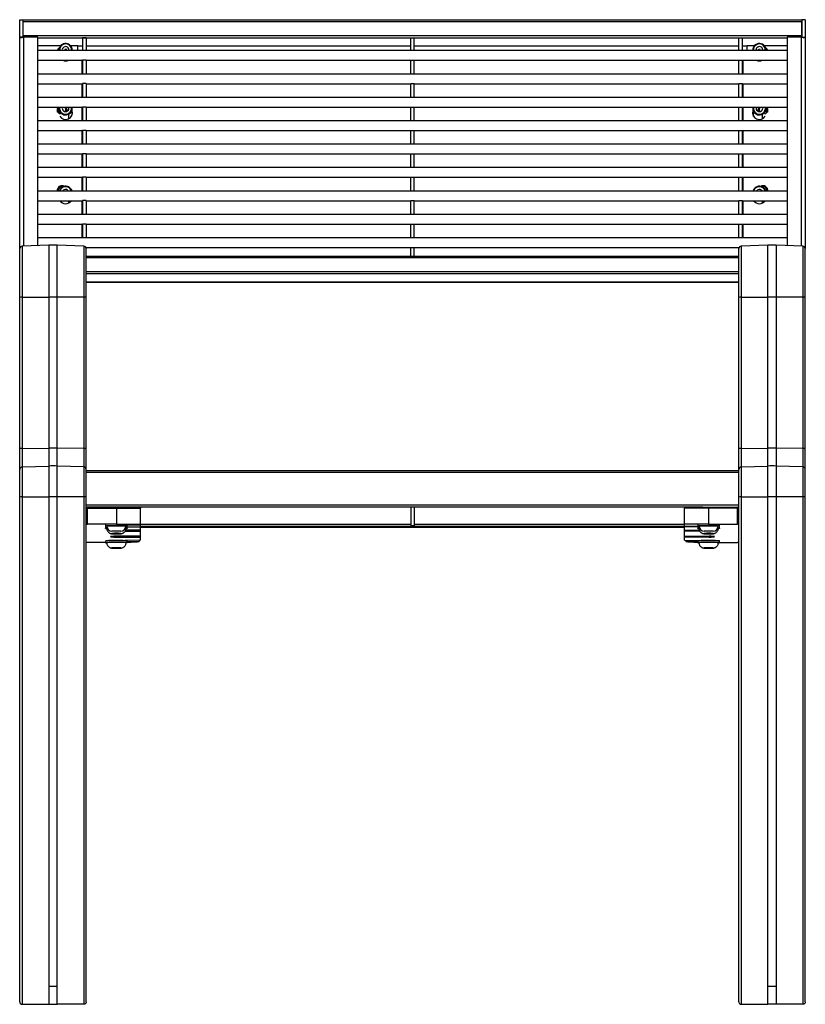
# Model space of a CAD drawing. Header units: millimetres. Extents: x 47 to 246, y 12 to 181.
# Tile 3 of 3: x 181 to 246, y 100 to 181. Entities that reach past the tile are written whole.
import ezdxf

# ---------------------------------------------------------------- set-up
doc = ezdxf.new("R2010")
doc.units = ezdxf.units.MM

msp = doc.modelspace()

# ---------------------------------------------------------------- linework, layer by layer
at = {"color": 7, "linetype": 'Continuous', "lineweight": 25}
for p, q in [((181.415, 181.217), (181.715, 181.217)), ((181.415, 179.765), (181.415, 181.217)), ((181.715, 179.765), (181.715, 181.217)), ((246.115, 181.184), (181.715, 181.184)), ((181.715, 181.072), (246.115, 181.072)), ((181.715, 179.91), (181.715, 181.072)), ((246.415, 181.217), (246.115, 181.217)), ((246.115, 181.217), (246.115, 179.765)), ((246.115, 179.91), (246.115, 181.072)), ((246.415, 181.217), (246.415, 179.765)), ((181.715, 179.765), (181.415, 179.765)), ((181.415, 179.677), (181.415, 179.765)), ((181.415, 162.277), (181.415, 179.677)), ((181.715, 179.91), (246.115, 179.91)), ((181.715, 179.764), (181.715, 179.765)), ((182.915, 179.765), (181.765, 179.765)), ((182.915, 162.523), (182.915, 179.765)), ((186.915, 179.715), (186.615, 179.715)), ((186.615, 179.715), (186.615, 178.657)), ((186.915, 179.715), (186.915, 178.657)), ((213.765, 179.715), (214.065, 179.715)), ((213.765, 178.657), (213.765, 179.715)), ((214.065, 178.657), (214.065, 179.715)), ((240.915, 179.715), (241.215, 179.715)), ((240.915, 178.657), (240.915, 179.715)), ((241.215, 178.657), (241.215, 179.715)), ((244.915, 179.765), (244.915, 162.523)), ((246.065, 179.765), (244.915, 179.765)), ((246.115, 179.765), (246.415, 179.765)), ((246.115, 179.765), (246.115, 179.764)), ((246.415, 179.765), (246.415, 179.677)), ((246.415, 179.677), (246.415, 162.277)), ((182.915, 179.085), (184.826, 179.085)), ((244.915, 178.657), (182.915, 178.657)), ((184.665, 178.71), (184.665, 178.657)), ((185.605, 179.085), (186.215, 179.085)), ((185.765, 178.657), (185.765, 178.71)), ((186.215, 178.657), (186.215, 179.085)), ((186.215, 179.043), (186.615, 179.043)), ((186.915, 179.043), (213.765, 179.043)), ((214.065, 179.043), (240.915, 179.043)), ((241.215, 179.043), (241.615, 179.043)), ((241.615, 178.657), (241.615, 179.085)), ((241.615, 179.085), (242.226, 179.085)), ((242.065, 178.71), (242.065, 178.657)), ((243.005, 179.085), (244.915, 179.085)), ((243.165, 178.657), (243.165, 178.71)), ((182.915, 177.857), (186.615, 177.857)), ((186.915, 177.861), (186.615, 177.861)), ((186.615, 177.861), (186.615, 176.722)), ((186.915, 177.861), (186.915, 176.722)), ((186.915, 177.857), (213.765, 177.857)), ((213.765, 177.861), (214.065, 177.861)), ((213.765, 176.722), (213.765, 177.861)), ((214.065, 176.722), (214.065, 177.861)), ((214.065, 177.857), (240.915, 177.857)), ((240.915, 177.861), (241.215, 177.861)), ((240.915, 176.722), (240.915, 177.861)), ((241.215, 176.722), (241.215, 177.861)), ((241.215, 177.857), (244.915, 177.857)), ((244.915, 176.722), (182.915, 176.722)), ((182.915, 175.922), (186.615, 175.922)), ((186.915, 175.925), (186.615, 175.925)), ((186.615, 175.925), (186.615, 174.786)), ((186.915, 175.925), (186.915, 174.786)), ((186.915, 175.922), (213.765, 175.922)), ((213.765, 175.925), (214.065, 175.925)), ((213.765, 174.786), (213.765, 175.925)), ((214.065, 174.786), (214.065, 175.925)), ((214.065, 175.922), (240.915, 175.922)), ((240.915, 175.925), (241.215, 175.925)), ((240.915, 174.786), (240.915, 175.925)), ((241.215, 174.786), (241.215, 175.925)), ((241.215, 175.922), (244.915, 175.922)), ((244.915, 174.786), (182.915, 174.786)), ((182.915, 173.986), (186.615, 173.986)), ((184.515, 173.779), (184.515, 173.569)), ((184.665, 173.871), (184.665, 173.744)), ((185.315, 173.635), (185.315, 173.779)), ((185.765, 173.455), (185.765, 173.871)), ((186.915, 173.989), (186.615, 173.989)), ((186.615, 173.989), (186.615, 172.851)), ((186.915, 173.989), (186.915, 172.851)), ((186.915, 173.986), (213.765, 173.986)), ((213.765, 173.989), (214.065, 173.989)), ((213.765, 172.851), (213.765, 173.989)), ((214.065, 172.851), (214.065, 173.989)), ((214.065, 173.986), (240.915, 173.986)), ((240.915, 173.989), (241.215, 173.989)), ((240.915, 172.851), (240.915, 173.989)), ((241.215, 172.851), (241.215, 173.989)), ((241.215, 173.986), (244.915, 173.986)), ((242.065, 173.871), (242.065, 173.455)), ((242.515, 173.779), (242.515, 173.635)), ((243.165, 173.744), (243.165, 173.871)), ((243.315, 173.569), (243.315, 173.779)), ((244.915, 172.851), (182.915, 172.851)), ((182.915, 172.051), (186.615, 172.051)), ((186.915, 172.054), (186.615, 172.054)), ((186.615, 172.054), (186.615, 170.915)), ((186.915, 172.054), (186.915, 170.915)), ((186.915, 172.051), (213.765, 172.051)), ((213.765, 172.054), (214.065, 172.054)), ((213.765, 170.915), (213.765, 172.054)), ((214.065, 170.915), (214.065, 172.054)), ((214.065, 172.051), (240.915, 172.051)), ((240.915, 172.054), (241.215, 172.054)), ((240.915, 170.915), (240.915, 172.054)), ((241.215, 170.915), (241.215, 172.054)), ((241.215, 172.051), (244.915, 172.051)), ((244.915, 170.915), (182.915, 170.915)), ((182.915, 170.115), (186.615, 170.115)), ((186.915, 170.118), (186.615, 170.118)), ((186.615, 170.118), (186.615, 168.98)), ((186.915, 170.118), (186.915, 168.98)), ((186.915, 170.115), (213.765, 170.115)), ((213.765, 170.118), (214.065, 170.118)), ((213.765, 168.98), (213.765, 170.118)), ((214.065, 168.98), (214.065, 170.118)), ((214.065, 170.115), (240.915, 170.115)), ((240.915, 170.118), (241.215, 170.118)), ((240.915, 168.98), (240.915, 170.118)), ((241.215, 168.98), (241.215, 170.118)), ((241.215, 170.115), (244.915, 170.115)), ((244.915, 168.98), (182.915, 168.98)), ((182.915, 168.18), (186.615, 168.18)), ((186.915, 168.183), (186.615, 168.183)), ((186.615, 168.183), (186.615, 167.044)), ((186.915, 168.183), (186.915, 167.044)), ((186.915, 168.18), (213.765, 168.18)), ((213.765, 168.183), (214.065, 168.183)), ((213.765, 167.044), (213.765, 168.183)), ((214.065, 167.044), (214.065, 168.183)), ((214.065, 168.18), (240.915, 168.18)), ((240.915, 168.183), (241.215, 168.183)), ((240.915, 167.044), (240.915, 168.183)), ((241.215, 167.044), (241.215, 168.183)), ((241.215, 168.18), (244.915, 168.18)), ((244.915, 167.044), (182.915, 167.044)), ((184.515, 167.087), (184.515, 167.044)), ((243.315, 167.044), (243.315, 167.087)), ((182.915, 166.244), (186.615, 166.244)), ((186.915, 166.247), (186.615, 166.247)), ((186.615, 166.247), (186.615, 165.109)), ((186.915, 166.247), (186.915, 165.109)), ((186.915, 166.244), (213.765, 166.244)), ((213.765, 166.247), (214.065, 166.247)), ((213.765, 165.109), (213.765, 166.247)), ((214.065, 165.109), (214.065, 166.247)), ((214.065, 166.244), (240.915, 166.244)), ((240.915, 166.247), (241.215, 166.247)), ((240.915, 165.109), (240.915, 166.247)), ((241.215, 165.109), (241.215, 166.247)), ((241.215, 166.244), (244.915, 166.244)), ((244.915, 165.109), (182.915, 165.109)), ((182.915, 164.309), (186.615, 164.309)), ((186.915, 164.312), (186.615, 164.312)), ((186.615, 164.312), (186.615, 163.173)), ((186.915, 164.312), (186.915, 163.173)), ((186.915, 164.309), (213.765, 164.309)), ((213.765, 164.312), (214.065, 164.312)), ((213.765, 163.173), (213.765, 164.312)), ((214.065, 163.173), (214.065, 164.312)), ((214.065, 164.309), (240.915, 164.309)), ((240.915, 164.312), (241.215, 164.312)), ((240.915, 163.173), (240.915, 164.312)), ((241.215, 163.173), (241.215, 164.312)), ((241.215, 164.309), (244.915, 164.309)), ((244.915, 163.173), (182.915, 163.173)), ((181.415, 158.237), (181.415, 162.277)), ((183.816, 162.554), (181.608, 162.477)), ((186.722, 162.477), (184.514, 162.554)), ((186.915, 162.376), (186.889, 162.376)), ((186.915, 162.376), (186.915, 162.277)), ((186.915, 162.373), (213.765, 162.373)), ((186.915, 158.237), (186.915, 162.277)), ((213.765, 162.376), (214.065, 162.376)), ((213.765, 161.635), (213.765, 162.376)), ((214.065, 161.635), (214.065, 162.376)), ((214.065, 162.373), (240.915, 162.373)), ((240.915, 162.277), (240.915, 162.376)), ((240.915, 162.376), (240.942, 162.376)), ((240.915, 158.237), (240.915, 162.277)), ((243.316, 162.554), (241.108, 162.477)), ((246.222, 162.477), (244.014, 162.554)), ((246.415, 158.237), (246.415, 162.277)), ((240.915, 161.635), (186.915, 161.635)), ((186.915, 159.494), (240.915, 159.494)), ((181.415, 145.738), (181.415, 158.237)), ((181.608, 158.253), (183.816, 158.26)), ((181.608, 158.253), (181.608, 145.754)), ((183.816, 158.26), (183.816, 145.76)), ((184.514, 145.76), (184.514, 158.26)), ((186.722, 158.253), (184.514, 158.26)), ((186.722, 158.253), (186.722, 145.754)), ((186.915, 145.738), (186.915, 158.237)), ((240.915, 145.738), (240.915, 158.237)), ((241.108, 158.253), (243.316, 158.26)), ((241.108, 158.253), (241.108, 145.754)), ((243.316, 145.76), (243.316, 158.26)), ((244.014, 158.26), (244.014, 145.76)), ((246.222, 158.253), (244.014, 158.26)), ((246.222, 158.253), (246.222, 145.754)), ((246.415, 145.738), (246.415, 158.237)), ((181.415, 144.017), (181.415, 145.738)), ((181.608, 145.754), (183.816, 145.76)), ((186.722, 145.754), (184.514, 145.76)), ((186.915, 144.017), (186.915, 145.738)), ((240.915, 144.017), (240.915, 145.738)), ((241.108, 145.754), (243.316, 145.76)), ((246.222, 145.754), (244.014, 145.76)), ((246.415, 144.017), (246.415, 145.738)), ((181.608, 144.217), (183.816, 144.294)), ((181.608, 144.217), (181.608, 141.74)), ((184.165, 144.306), (183.816, 144.294)), ((183.816, 144.294), (183.816, 141.751)), ((184.514, 144.294), (184.165, 144.306)), ((184.165, 144.3), (184.165, 144.306)), ((184.514, 141.751), (184.514, 144.294)), ((186.722, 144.217), (184.514, 144.294)), ((186.722, 144.217), (186.722, 141.74)), ((241.108, 144.217), (243.316, 144.294)), ((241.108, 144.217), (241.108, 141.74)), ((243.665, 144.306), (243.316, 144.294)), ((243.316, 141.751), (243.316, 144.294)), ((244.014, 144.294), (243.665, 144.306)), ((243.665, 144.3), (243.665, 144.306)), ((244.014, 144.294), (244.014, 141.751)), ((246.222, 144.217), (244.014, 144.294)), ((246.222, 144.217), (246.222, 141.74)), ((181.415, 141.71), (181.415, 144.017)), ((186.915, 141.71), (186.915, 144.017)), ((240.915, 143.894), (186.915, 143.894)), ((240.915, 143.744), (186.915, 143.744)), ((240.915, 141.71), (240.915, 144.017)), ((246.415, 141.71), (246.415, 144.017)), ((181.415, 142.483), (181.415, 142.483)), ((181.608, 141.74), (183.816, 141.751)), ((181.608, 141.74), (181.608, 99.761)), ((183.816, 141.751), (183.816, 101.262)), ((184.514, 101.262), (184.514, 141.751)), ((186.722, 141.74), (184.514, 141.751)), ((186.722, 141.74), (186.722, 99.761)), ((241.108, 141.74), (243.316, 141.751)), ((241.108, 141.74), (241.108, 99.761)), ((243.316, 101.262), (243.316, 141.751)), ((244.014, 141.751), (244.014, 101.262)), ((246.222, 141.74), (244.014, 141.751)), ((246.222, 141.74), (246.222, 99.761)), ((246.415, 142.483), (246.415, 142.483)), ((181.415, 99.961), (181.415, 141.71)), ((186.915, 99.961), (186.915, 141.71)), ((240.915, 141.044), (186.915, 141.044)), ((240.915, 99.961), (240.915, 141.71)), ((246.415, 99.961), (246.415, 141.71)), ((186.915, 140.794), (187.015, 140.794)), ((187.015, 140.894), (187.015, 140.794)), ((189.415, 140.894), (187.015, 140.894)), ((187.015, 139.494), (187.015, 140.794)), ((187.015, 140.794), (189.415, 140.794)), ((189.415, 140.894), (189.415, 140.794)), ((189.899, 140.894), (189.415, 140.894)), ((189.415, 140.794), (189.415, 139.494)), ((189.415, 140.794), (191.415, 140.794)), ((237.932, 140.894), (189.899, 140.894)), ((191.415, 140.894), (191.415, 140.794)), ((191.415, 139.494), (191.415, 140.794)), ((213.765, 140.894), (213.765, 139.339)), ((214.065, 140.894), (214.065, 139.339)), ((236.415, 140.894), (236.415, 140.794)), ((238.415, 140.794), (236.415, 140.794)), ((236.415, 139.494), (236.415, 140.794)), ((237.932, 140.894), (238.415, 140.894)), ((238.415, 140.894), (238.415, 140.794)), ((238.415, 140.894), (240.815, 140.894)), ((238.415, 140.794), (238.415, 139.494)), ((240.815, 140.794), (238.415, 140.794)), ((240.815, 140.894), (240.815, 140.794)), ((240.815, 139.494), (240.815, 140.794)), ((240.915, 140.794), (240.815, 140.794)), ((186.915, 139.494), (187.015, 139.494)), ((189.415, 139.494), (187.015, 139.494)), ((188.517, 139.494), (188.517, 139.344)), ((188.517, 139.344), (188.524, 139.337)), ((188.517, 139.344), (190.317, 139.344)), ((188.524, 139.337), (190.309, 139.337)), ((188.617, 139.337), (188.617, 139.336)), ((189.415, 139.494), (191.415, 139.494)), ((190.217, 139.336), (190.217, 139.337)), ((191.415, 139.335), (190.217, 139.329)), ((190.309, 139.337), (190.317, 139.344)), ((190.317, 139.344), (190.317, 139.494)), ((191.415, 139.335), (191.415, 139.494)), ((191.415, 139.244), (191.415, 139.335)), ((214.065, 139.339), (213.765, 139.339)), ((238.415, 139.494), (236.415, 139.494)), ((236.415, 139.335), (236.415, 139.494)), ((236.415, 139.335), (237.617, 139.329)), ((236.415, 139.244), (236.415, 139.335)), ((237.517, 139.494), (237.517, 139.344)), ((237.517, 139.344), (237.524, 139.337)), ((237.517, 139.344), (239.317, 139.344)), ((237.524, 139.337), (239.309, 139.337)), ((237.617, 139.337), (237.617, 139.336)), ((238.415, 139.494), (240.815, 139.494)), ((239.217, 139.336), (239.217, 139.337)), ((239.309, 139.337), (239.317, 139.344)), ((239.317, 139.344), (239.317, 139.494)), ((240.915, 139.494), (240.815, 139.494)), ((188.517, 139.29), (188.517, 139.14)), ((188.519, 139.136), (188.517, 139.14)), ((188.519, 139.136), (188.526, 139.128)), ((188.617, 139.14), (188.617, 139.132)), ((189.417, 138.904), (189.049, 138.904)), ((189.167, 138.711), (189.417, 138.721)), ((189.167, 138.691), (189.167, 138.711)), ((189.417, 138.681), (189.167, 138.691)), ((191.415, 138.496), (189.38, 138.486)), ((189.785, 138.904), (189.417, 138.904)), ((189.417, 138.721), (189.667, 138.711)), ((189.417, 138.721), (189.417, 138.681)), ((189.667, 138.691), (189.417, 138.681)), ((189.667, 138.711), (189.667, 138.691)), ((190.148, 138.901), (191.415, 138.895)), ((191.415, 138.986), (190.185, 138.979)), ((190.217, 139.132), (190.217, 139.14)), ((190.307, 139.128), (190.314, 139.136)), ((190.317, 139.14), (190.317, 139.29)), ((190.317, 139.25), (191.415, 139.244)), ((191.415, 139.244), (236.415, 139.244)), ((191.415, 138.986), (191.415, 139.244)), ((191.415, 138.895), (191.415, 138.986)), ((191.415, 138.496), (191.415, 138.895)), ((191.415, 138.405), (191.415, 138.496)), ((237.517, 139.25), (236.415, 139.244)), ((236.415, 138.986), (236.415, 139.244)), ((236.415, 138.986), (237.646, 138.979)), ((236.415, 138.895), (236.415, 138.986)), ((237.686, 138.901), (236.415, 138.895)), ((236.415, 138.496), (236.415, 138.895)), ((236.415, 138.496), (238.451, 138.486)), ((236.415, 138.405), (236.415, 138.496)), ((237.517, 139.29), (237.517, 139.14)), ((237.519, 139.136), (237.517, 139.14)), ((237.519, 139.136), (237.526, 139.128)), ((237.617, 139.14), (237.617, 139.132)), ((238.417, 138.904), (238.049, 138.904)), ((238.167, 138.711), (238.417, 138.721)), ((238.167, 138.691), (238.167, 138.711)), ((238.417, 138.681), (238.167, 138.691)), ((238.785, 138.904), (238.417, 138.904)), ((238.417, 138.721), (238.667, 138.711)), ((238.417, 138.721), (238.417, 138.681)), ((238.667, 138.691), (238.417, 138.681)), ((238.667, 138.711), (238.667, 138.691)), ((239.217, 139.132), (239.217, 139.14)), ((239.307, 139.128), (239.314, 139.136)), ((239.317, 139.14), (239.317, 139.29)), ((188.517, 137.963), (187.015, 137.963)), ((188.517, 138.101), (188.517, 137.952)), ((188.519, 137.947), (188.526, 137.94)), ((188.617, 137.952), (188.617, 137.944)), ((189.38, 138.416), (191.415, 138.405)), ((191.415, 138.147), (190.125, 138.14)), ((190.217, 137.944), (190.217, 137.952)), ((190.307, 137.94), (190.314, 137.947)), ((190.317, 137.952), (190.317, 138.101)), ((190.317, 138.062), (191.302, 138.056)), ((191.302, 138.146), (191.302, 138.056)), ((191.415, 138.147), (191.415, 138.405)), ((238.451, 138.416), (236.415, 138.405)), ((236.415, 138.147), (236.415, 138.405)), ((236.415, 138.147), (237.708, 138.14)), ((236.529, 138.146), (236.529, 138.056)), ((237.517, 138.062), (236.529, 138.056)), ((237.517, 138.101), (237.517, 137.952)), ((237.519, 137.947), (237.526, 137.94)), ((237.617, 137.952), (237.617, 137.944)), ((239.217, 137.944), (239.217, 137.952)), ((239.307, 137.94), (239.314, 137.947)), ((239.317, 137.952), (239.317, 138.101)), ((239.317, 137.963), (240.815, 137.963)), ((189.167, 137.523), (189.417, 137.533)), ((189.167, 137.503), (189.167, 137.523)), ((189.417, 137.493), (189.167, 137.503)), ((189.417, 137.533), (189.667, 137.523)), ((189.417, 137.533), (189.417, 137.493)), ((189.667, 137.503), (189.417, 137.493)), ((189.667, 137.523), (189.667, 137.503)), ((238.167, 137.523), (238.417, 137.533)), ((238.167, 137.503), (238.167, 137.523)), ((238.417, 137.493), (238.167, 137.503)), ((238.417, 137.533), (238.667, 137.523)), ((238.417, 137.533), (238.417, 137.493)), ((238.667, 137.503), (238.417, 137.493)), ((238.667, 137.523), (238.667, 137.503)), ((183.816, 101.262), (183.816, 99.761)), ((184.514, 99.761), (184.514, 101.262)), ((243.316, 99.761), (243.316, 101.262)), ((244.014, 101.262), (244.014, 99.761)), ((181.608, 99.761), (181.615, 99.761)), ((181.615, 99.761), (183.816, 99.761)), ((183.816, 99.761), (184.514, 99.761)), ((186.715, 99.761), (184.514, 99.761)), ((186.722, 99.761), (186.715, 99.761)), ((241.108, 99.761), (241.115, 99.761)), ((241.115, 99.761), (243.316, 99.761)), ((244.014, 99.761), (243.316, 99.761)), ((246.215, 99.761), (244.014, 99.761)), ((246.222, 99.761), (246.215, 99.761))]:
    msp.add_line(p, q, dxfattribs=at)
at = {"color": 8, "linetype": 'Continuous', "lineweight": 25}
for p, q in [((181.765, 162.483), (181.765, 179.765)), ((182.915, 179.727), (244.915, 179.727)), ((246.065, 179.765), (246.065, 162.483)), ((186.215, 179.048), (186.615, 179.048)), ((186.915, 179.048), (213.765, 179.048)), ((214.065, 179.048), (240.915, 179.048)), ((241.215, 179.048), (241.615, 179.048)), ((186.565, 177.857), (186.565, 176.722)), ((241.265, 176.722), (241.265, 177.857)), ((186.565, 175.922), (186.565, 174.786)), ((241.265, 174.786), (241.265, 175.922)), ((184.736, 173.476), (184.736, 173.61)), ((186.565, 173.986), (186.565, 172.851)), ((241.265, 172.851), (241.265, 173.986)), ((242.136, 173.214), (242.136, 173.61)), ((185.484, 173.029), (185.484, 173.407)), ((242.884, 173.029), (242.884, 173.407)), ((186.565, 172.051), (186.565, 170.915)), ((241.265, 170.915), (241.265, 172.051)), ((186.565, 170.115), (186.565, 168.98)), ((241.265, 168.98), (241.265, 170.115)), ((186.565, 168.18), (186.565, 167.044)), ((241.265, 167.044), (241.265, 168.18)), ((185.484, 166.061), (185.484, 166.244)), ((186.565, 166.244), (186.565, 165.109)), ((241.265, 165.109), (241.265, 166.244)), ((242.884, 166.061), (242.884, 166.244)), ((186.565, 164.309), (186.565, 163.173)), ((241.265, 163.173), (241.265, 164.309)), ((181.608, 162.477), (181.608, 158.253)), ((183.816, 162.554), (183.816, 158.26)), ((184.514, 158.26), (184.514, 162.554)), ((186.722, 162.477), (186.722, 158.253)), ((241.108, 162.477), (241.108, 158.253)), ((243.316, 158.26), (243.316, 162.554)), ((244.014, 162.554), (244.014, 158.26)), ((246.222, 162.477), (246.222, 158.253)), ((240.915, 161.523), (186.915, 161.523)), ((240.915, 160.362), (186.915, 160.362)), ((240.915, 160.179), (186.915, 160.179)), ((240.915, 159.499), (186.915, 159.499)), ((181.608, 145.754), (181.608, 144.217)), ((183.816, 145.76), (183.816, 144.294)), ((184.514, 144.294), (184.514, 145.76)), ((186.722, 145.754), (186.722, 144.217)), ((241.108, 145.754), (241.108, 144.217)), ((243.316, 144.294), (243.316, 145.76)), ((244.014, 145.76), (244.014, 144.294)), ((246.222, 145.754), (246.222, 144.217)), ((189.417, 139.336), (188.617, 139.336)), ((190.217, 139.336), (189.417, 139.336)), ((191.415, 139.488), (213.765, 139.488)), ((191.415, 139.328), (236.415, 139.328)), ((214.065, 139.488), (236.415, 139.488)), ((238.417, 139.336), (237.617, 139.336)), ((239.217, 139.336), (238.417, 139.336)), ((189.38, 138.416), (189.38, 138.486)), ((191.415, 139.244), (236.415, 139.244)), ((238.451, 138.416), (238.451, 138.486))]:
    msp.add_line(p, q, dxfattribs=at)
at = {"color": 7, "linetype": 'Continuous', "lineweight": 25, "flags": 128}
for points in [[(181.415, 179.677), (181.421, 179.693), (181.437, 179.708), (181.464, 179.722), (181.501, 179.735), (181.546, 179.746), (181.597, 179.754), (181.655, 179.761), (181.715, 179.764)], [(246.115, 179.764), (246.176, 179.761), (246.233, 179.754), (246.285, 179.746), (246.33, 179.735), (246.366, 179.722), (246.393, 179.708), (246.41, 179.693), (246.415, 179.677)], [(184.598, 178.657), (184.631, 178.748), (184.675, 178.807)], [(185.247, 178.8), (185.298, 178.698), (185.308, 178.657)], [(242.523, 178.661), (242.555, 178.753), (242.583, 178.8)], [(242.598, 178.657), (242.631, 178.748), (242.677, 178.809)], [(185.315, 173.787), (185.37, 173.76), (185.425, 173.711)], [(242.405, 173.711), (242.481, 173.772), (242.515, 173.787)], [(184.975, 167.044), (185.003, 167.085), (185.081, 167.147)], [(185.695, 167.163), (185.738, 167.068), (185.746, 167.044)], [(242.375, 167.044), (242.403, 167.085), (242.481, 167.147)], [(243.095, 167.163), (243.138, 167.068), (243.146, 167.044)], [(188.655, 139.157), (188.632, 139.151), (188.617, 139.14)], [(189.735, 138.688), (189.777, 138.696), (189.783, 138.704), (189.753, 138.712), (189.69, 138.718), (189.601, 138.724), (189.493, 138.726), (189.378, 138.727), (189.267, 138.725), (189.17, 138.72), (189.098, 138.714), (189.057, 138.707), (189.051, 138.699), (189.08, 138.691), (189.143, 138.684), (189.233, 138.679), (189.34, 138.676), (189.455, 138.676), (189.566, 138.678), (189.663, 138.682), (189.735, 138.688)], [(190.217, 139.14), (190.21, 139.147), (190.178, 139.157)], [(190.181, 139.165), (190.197, 139.163), (190.268, 139.151), (190.305, 139.139), (190.305, 139.126), (190.268, 139.114), (190.217, 139.105)], [(190.185, 139.173), (190.204, 139.171), (190.275, 139.159), (190.312, 139.147), (190.314, 139.136)], [(237.655, 139.157), (237.632, 139.151), (237.617, 139.14)], [(238.735, 138.688), (238.777, 138.696), (238.783, 138.704), (238.753, 138.712), (238.69, 138.718), (238.601, 138.724), (238.493, 138.726), (238.378, 138.727), (238.267, 138.725), (238.17, 138.72), (238.098, 138.714), (238.057, 138.707), (238.051, 138.699), (238.08, 138.691), (238.143, 138.684), (238.233, 138.679), (238.34, 138.676), (238.455, 138.676), (238.566, 138.678), (238.663, 138.682), (238.735, 138.688)], [(239.217, 139.14), (239.21, 139.147), (239.178, 139.157)], [(239.181, 139.165), (239.197, 139.163), (239.268, 139.151), (239.305, 139.139), (239.305, 139.126), (239.268, 139.114), (239.217, 139.105)], [(239.185, 139.173), (239.204, 139.171), (239.275, 139.159), (239.312, 139.147), (239.314, 139.136)], [(188.517, 138.101), (188.535, 138.114), (188.59, 138.126), (188.678, 138.137), (188.797, 138.147), (188.941, 138.155), (189.104, 138.16), (189.28, 138.163), (189.462, 138.164), (189.642, 138.162), (189.813, 138.158), (189.968, 138.151), (190.1, 138.142), (190.204, 138.132), (190.275, 138.12), (190.312, 138.108), (190.317, 138.101)], [(188.519, 137.947), (188.517, 137.952), (188.535, 137.964), (188.59, 137.976), (188.678, 137.988), (188.797, 137.997), (188.941, 138.005), (189.104, 138.011), (189.28, 138.014), (189.462, 138.014), (189.642, 138.013), (189.813, 138.008), (189.968, 138.001), (190.1, 137.993), (190.204, 137.982), (190.275, 137.971), (190.312, 137.958), (190.314, 137.947)], [(188.524, 137.944), (188.542, 137.957), (188.596, 137.969), (188.684, 137.98), (188.802, 137.989), (188.945, 137.997), (189.107, 138.003), (189.281, 138.006), (189.462, 138.006), (189.64, 138.005), (189.81, 138), (189.963, 137.993), (190.094, 137.985), (190.197, 137.974), (190.268, 137.963), (190.305, 137.951), (190.305, 137.938), (190.268, 137.926), (190.218, 137.917)], [(237.517, 138.101), (237.535, 138.114), (237.59, 138.126), (237.678, 138.137), (237.797, 138.147), (237.941, 138.155), (238.104, 138.16), (238.28, 138.163), (238.462, 138.164), (238.642, 138.162), (238.813, 138.158), (238.968, 138.151), (239.1, 138.142), (239.204, 138.132), (239.275, 138.12), (239.312, 138.108), (239.317, 138.101)], [(237.519, 137.947), (237.517, 137.952), (237.535, 137.964), (237.59, 137.976), (237.678, 137.988), (237.797, 137.997), (237.941, 138.005), (238.104, 138.011), (238.28, 138.014), (238.462, 138.014), (238.642, 138.013), (238.813, 138.008), (238.968, 138.001), (239.1, 137.993), (239.204, 137.982), (239.275, 137.971), (239.312, 137.958), (239.314, 137.947)], [(237.524, 137.944), (237.542, 137.957), (237.596, 137.969), (237.684, 137.98), (237.802, 137.989), (237.945, 137.997), (238.107, 138.003), (238.281, 138.006), (238.462, 138.006), (238.64, 138.005), (238.81, 138), (238.963, 137.993), (239.094, 137.985), (239.197, 137.974), (239.268, 137.963), (239.305, 137.951), (239.305, 137.938), (239.268, 137.926), (239.218, 137.917)], [(189.417, 137.538), (189.303, 137.537), (189.2, 137.534), (189.119, 137.528), (189.067, 137.521), (189.049, 137.513), (189.067, 137.505), (189.119, 137.498), (189.2, 137.492), (189.303, 137.488), (189.417, 137.487), (189.53, 137.488), (189.633, 137.492), (189.714, 137.498), (189.767, 137.505), (189.785, 137.513), (189.767, 137.521), (189.714, 137.528), (189.633, 137.534), (189.53, 137.537), (189.417, 137.538)], [(238.417, 137.538), (238.303, 137.537), (238.2, 137.534), (238.119, 137.528), (238.067, 137.521), (238.049, 137.513), (238.067, 137.505), (238.119, 137.498), (238.2, 137.492), (238.303, 137.488), (238.417, 137.487), (238.53, 137.488), (238.633, 137.492), (238.714, 137.498), (238.767, 137.505), (238.785, 137.513), (238.767, 137.521), (238.714, 137.528), (238.633, 137.534), (238.53, 137.537), (238.417, 137.538)], [(181.415, 101.061), (181.415, 101.061)], [(186.915, 101.061), (186.915, 101.061)], [(240.915, 101.061), (240.915, 101.061)], [(246.415, 101.061), (246.415, 101.061)]]:
    msp.add_lwpolyline(points, dxfattribs=at)
at = {"color": 8, "linetype": 'Continuous', "lineweight": 25, "flags": 128}
for points in [[(188.659, 139.15), (188.632, 139.143), (188.617, 139.132)], [(190.217, 139.132), (190.21, 139.139), (190.175, 139.15)], [(237.659, 139.15), (237.632, 139.143), (237.617, 139.132)], [(239.217, 139.132), (239.21, 139.139), (239.175, 139.15)], [(189.417, 138), (189.245, 137.998), (189.081, 137.994), (188.933, 137.988), (188.807, 137.98), (188.71, 137.97), (188.646, 137.959), (188.618, 137.947), (188.617, 137.944)], [(190.217, 137.944), (190.215, 137.947), (190.187, 137.959), (190.123, 137.97), (190.026, 137.98), (189.901, 137.988), (189.753, 137.994), (189.589, 137.998), (189.417, 138)], [(238.417, 138), (238.245, 137.998), (238.081, 137.994), (237.933, 137.988), (237.807, 137.98), (237.71, 137.97), (237.646, 137.959), (237.618, 137.947), (237.617, 137.944)], [(239.217, 137.944), (239.215, 137.947), (239.187, 137.959), (239.123, 137.97), (239.026, 137.98), (238.901, 137.988), (238.753, 137.994), (238.589, 137.998), (238.417, 138)]]:
    msp.add_lwpolyline(points, dxfattribs=at)
at = {"color": 7, "linetype": 'Continuous', "lineweight": 25}
for centre, radius, start, end in [((181.765, 178.387), 1.378, 89.99604, 92.07575), ((185.215, 178.683), 0.559, 30.85721, 118.71589), ((185.218, 178.714), 0.496, 353.4684, 119.87333), ((242.615, 178.683), 0.559, 30.85721, 118.71589), ((242.618, 178.714), 0.496, 353.4684, 119.87333), ((246.065, 178.387), 1.378, 87.92425, 90.00396), ((184.902, 178.58), 0.387, 120.03527, 168.52656), ((185.194, 178.707), 0.528, 117.96717, 185.41403), ((185.195, 178.72), 0.479, 117.9235, 187.56432), ((185.203, 178.722), 0.263, 117.80109, 194.21875), ((185.218, 178.72), 0.272, 346.74866, 120.26449), ((184.929, 178.596), 0.31, 11.37984, 43.46318), ((185.248, 178.709), 0.518, 354.21885, 30.22072), ((242.594, 178.707), 0.528, 117.96717, 185.41403), ((242.595, 178.72), 0.479, 117.9235, 187.56432), ((242.603, 178.722), 0.263, 117.80109, 194.21875), ((242.618, 178.72), 0.272, 346.74866, 120.26449), ((242.648, 178.709), 0.518, 354.21885, 30.22072), ((242.928, 178.58), 0.387, 11.47607, 59.96209), ((242.929, 178.596), 0.309, 11.37739, 42.92076), ((185.215, 178.394), 0.591, 245.23041, 294.76959), ((242.615, 178.394), 0.591, 245.23442, 294.76558), ((184.898, 173.778), 0.382, 147.00857, 250.39107), ((184.899, 173.792), 0.306, 140.71513, 229.44182), ((185.183, 173.871), 0.517, 167.09011, 210.22651), ((185.215, 173.89), 0.498, 168.88195, 11.11805), ((185.212, 173.532), 0.573, 212.04104, 15.26859), ((185.216, 173.897), 0.559, 210.85721, 298.71589), ((185.215, 173.885), 0.273, 158.32909, 21.67091), ((184.933, 173.792), 0.305, 325.3574, 39.36469), ((184.939, 173.779), 0.377, 335.91434, 33.41516), ((185.238, 173.872), 0.527, 297.93347, 12.49515), ((242.618, 173.532), 0.573, 164.73141, 327.95896), ((242.583, 173.871), 0.517, 167.09011, 210.22651), ((242.615, 173.89), 0.498, 168.88195, 11.11805), ((242.616, 173.897), 0.559, 210.85721, 298.71589), ((242.615, 173.885), 0.273, 158.32909, 21.67091), ((242.892, 173.779), 0.377, 146.60591, 204.06458), ((242.897, 173.793), 0.305, 140.58278, 214.69514), ((242.638, 173.872), 0.527, 297.93347, 12.49515), ((242.929, 173.779), 0.384, 289.98511, 32.61525), ((242.932, 173.792), 0.306, 310.57222, 39.27083), ((185.248, 173.455), 0.517, 340.96815, 359.9847), ((242.582, 173.455), 0.517, 180.01988, 199.02731), ((184.899, 167.086), 0.384, 118.53485, 186.27349), ((184.902, 167.1), 0.309, 118.46677, 190.49379), ((185.199, 166.896), 0.535, 118.18876, 163.88806), ((184.915, 167.063), 0.411, 61.64581, 119.00412), ((185.201, 166.909), 0.487, 118.21759, 163.82751), ((184.915, 167.081), 0.333, 72.50572, 118.97457), ((185.215, 166.876), 0.559, 30.85721, 118.71589), ((185.216, 166.898), 0.503, 16.84374, 119.20888), ((185.215, 166.904), 0.279, 30.28687, 118.92257), ((242.599, 166.896), 0.535, 118.18876, 163.88806), ((242.601, 166.909), 0.487, 118.21759, 163.82751), ((242.615, 166.876), 0.559, 30.85721, 118.71589), ((242.616, 166.898), 0.503, 16.84374, 119.20888), ((242.615, 166.904), 0.279, 30.28687, 118.92257), ((242.917, 167.08), 0.398, 354.88979, 120.2856), ((242.918, 167.097), 0.319, 350.50627, 108.8853), ((185.215, 166.579), 0.584, 215.02609, 324.97391), ((242.615, 166.58), 0.584, 215.03403, 324.96597), ((181.615, 162.277), 0.2, 92, 180), ((184.165, 152.56), 10, 88, 92), ((186.715, 162.277), 0.2, 0, 88), ((241.115, 162.277), 0.2, 92, 180), ((243.665, 152.56), 10, 88, 92), ((246.215, 162.277), 0.2, 0, 88), ((181.562, 157.653), 0.602, 85.54267, 104.05354), ((184.165, 34.937), 123.323, 89.83786, 90.16214), ((186.769, 157.653), 0.602, 75.94646, 94.45733), ((241.062, 157.653), 0.602, 85.54267, 104.05354), ((243.665, 34.937), 123.323, 89.83786, 90.16214), ((246.269, 157.653), 0.602, 75.94646, 94.45733), ((181.561, 145.134), 0.621, 85.67889, 103.60762), ((184.165, 18.305), 127.455, 89.84311, 90.15689), ((186.769, 145.134), 0.621, 76.39238, 94.32111), ((241.061, 145.134), 0.621, 85.67889, 103.60762), ((243.665, 18.305), 127.455, 89.84311, 90.15689), ((246.269, 145.134), 0.621, 76.39238, 94.32111), ((181.615, 144.017), 0.2, 92, 180), ((184.165, 134.3), 10, 88, 92), ((186.715, 144.017), 0.2, 0, 88), ((241.115, 144.017), 0.2, 92, 180), ((243.665, 134.3), 10, 88, 92), ((246.215, 144.017), 0.2, 0, 88), ((181.562, 141.397), 0.346, 82.36512, 115.16279), ((184.165, 74.605), 67.147, 89.70221, 90.29779), ((186.768, 141.397), 0.346, 64.83721, 97.63488), ((241.062, 141.397), 0.346, 82.36512, 115.16279), ((243.665, 74.605), 67.147, 89.70221, 90.29779), ((246.268, 141.397), 0.346, 64.83721, 97.63488), ((187.015, 140.994), 0.1, 239.68474, 270), ((191.315, 140.794), 0.1, 0, 90), ((236.515, 140.794), 0.1, 90, 180), ((240.815, 140.994), 0.1, 270, 300.31526), ((188.623, 139.109), 0.21, 91.64068, 120.39385), ((189.049, 139.336), 0.432, 180, 270), ((189.785, 139.336), 0.432, 270, 0), ((190.231, 139.181), 0.139, 51.89293, 96.07255), ((237.623, 139.109), 0.21, 91.64068, 120.39385), ((238.049, 139.336), 0.432, 180, 270), ((238.785, 139.336), 0.432, 270, 0), ((239.231, 139.181), 0.139, 51.89293, 96.07255), ((188.643, 138.915), 0.258, 88.63923, 119.20985), ((188.647, 138.914), 0.251, 88.88361, 119.30144), ((188.62, 139.291), 0.185, 238.7873, 266.44647), ((188.622, 139.287), 0.173, 238.32237, 265.40672), ((190.226, 139.231), 0.118, 264.73029, 310.17289), ((237.643, 138.915), 0.258, 88.63923, 119.20985), ((237.647, 138.914), 0.251, 88.88361, 119.30144), ((237.62, 139.291), 0.185, 238.7873, 266.44647), ((237.622, 139.286), 0.172, 238.28658, 265.32791), ((239.226, 139.231), 0.118, 264.73029, 310.17288), ((188.619, 138.101), 0.183, 238.71809, 266.28973), ((188.629, 138.115), 0.19, 239.03589, 267.01545), ((188.932, 136.956), 1.045, 86.86597, 107.56753), ((189.901, 136.956), 1.045, 72.43247, 93.13403), ((190.226, 138.042), 0.117, 264.79705, 310.19432), ((237.616, 138.092), 0.174, 238.32136, 265.40449), ((237.621, 138.095), 0.168, 238.12745, 264.97956), ((237.932, 136.956), 1.045, 86.86597, 107.56753), ((238.901, 136.956), 1.045, 72.43247, 93.13403), ((239.226, 138.042), 0.118, 264.68545, 310.15851), ((184.165, 199.443), 98.182, 269.79634, 270.20366), ((243.665, 199.443), 98.182, 269.79634, 270.20366)]:
    msp.add_arc(centre, radius, start, end, dxfattribs=at)
for centre, major_axis, ratio, start_param, end_param in [((184.915, 173.49), (0.496, -0.068), 0.966609, 0.518752, 0.774449), ((242.915, 173.49), (0.496, 0.068), 0.966609, 2.367144, 2.622841), ((189.417, 138.451), (0.501, 0), 0.069912, 1.644356, 4.63883), ((238.414, 138.451), (0.501, 0), 0.069912, 4.785948, 7.780422), ((187.015, 137.956), (0.1, 0), 0.069912, 1.570796, 3.141593), ((189.415, 138.103), (2, 0), 0.069912, 5.179914, 5.944988), ((238.415, 138.103), (2, 0), 0.069912, 3.47979, 4.246383), ((240.815, 137.956), (0.1, 0), 0.069912, 0, 1.570796)]:
    msp.add_ellipse(centre, major_axis=major_axis, ratio=ratio, start_param=start_param, end_param=end_param, dxfattribs=at)
for points, knots in [([(188.62, 139.132), (188.62, 139.111), (188.618, 139.054), (188.646, 138.967), (188.693, 138.881), (188.751, 138.815), (188.813, 138.766), (188.875, 138.733), (188.933, 138.712), (188.986, 138.699), (189.043, 138.69), (189.114, 138.683), (189.213, 138.678), (189.327, 138.675), (189.447, 138.674), (189.564, 138.676), (189.671, 138.68), (189.742, 138.685), (189.779, 138.69), (189.787, 138.691)], [0, 0, 0, 0, 0.040041, 0.10909, 0.170419, 0.225891, 0.276196, 0.321575, 0.362288, 0.401551, 0.448006, 0.52193, 0.596485, 0.674513, 0.749087, 0.82322, 0.898299, 0.977095, 1, 1, 1, 1]), ([(189.787, 138.691), (189.803, 138.693), (189.838, 138.697), (189.897, 138.71), (189.968, 138.737), (190.039, 138.779), (190.107, 138.839), (190.166, 138.92), (190.204, 139.019), (190.221, 139.094), (190.216, 139.132), (190.216, 139.134)], [0, 0, 0, 0, 0.0968035, 0.2103215, 0.3168774, 0.4314486, 0.5544928, 0.6921873, 0.8401076, 0.9924976, 1, 1, 1, 1]), ([(237.62, 139.132), (237.62, 139.111), (237.618, 139.054), (237.646, 138.967), (237.693, 138.881), (237.751, 138.815), (237.813, 138.766), (237.875, 138.733), (237.933, 138.712), (237.986, 138.699), (238.043, 138.69), (238.114, 138.683), (238.213, 138.678), (238.327, 138.675), (238.447, 138.674), (238.564, 138.676), (238.671, 138.68), (238.742, 138.685), (238.779, 138.69), (238.787, 138.691)], [0, 0, 0, 0, 0.040041, 0.10909, 0.170419, 0.225891, 0.276196, 0.321575, 0.362288, 0.401551, 0.448006, 0.52193, 0.596485, 0.674513, 0.749087, 0.82322, 0.898299, 0.977095, 1, 1, 1, 1]), ([(238.787, 138.691), (238.803, 138.693), (238.838, 138.697), (238.897, 138.71), (238.968, 138.737), (239.039, 138.779), (239.107, 138.839), (239.166, 138.92), (239.204, 139.019), (239.221, 139.094), (239.216, 139.132), (239.216, 139.134)], [0, 0, 0, 0, 0.096803, 0.210322, 0.316877, 0.431449, 0.554493, 0.692187, 0.840108, 0.992498, 1, 1, 1, 1]), ([(188.618, 137.944), (188.617, 137.941), (188.613, 137.9), (188.631, 137.824), (188.669, 137.729), (188.724, 137.654), (188.785, 137.597), (188.848, 137.558), (188.908, 137.532), (188.963, 137.516), (189.015, 137.506), (189.077, 137.498), (189.159, 137.492), (189.265, 137.488), (189.381, 137.486), (189.5, 137.486), (189.613, 137.489), (189.717, 137.495), (189.795, 137.502), (189.866, 137.514), (189.941, 137.536), (190.017, 137.575), (190.088, 137.631), (190.151, 137.706), (190.196, 137.8), (190.218, 137.884), (190.214, 137.932), (190.213, 137.944)], [0, 0, 0, 0, 0.004019, 0.054266, 0.098426, 0.138126, 0.174135, 0.206721, 0.235977, 0.262741, 0.291785, 0.330604, 0.383514, 0.433105, 0.484973, 0.535736, 0.586672, 0.63884, 0.695704, 0.735698, 0.772464, 0.809361, 0.848424, 0.89043, 0.936411, 0.98424, 1, 1, 1, 1]), ([(237.618, 137.944), (237.617, 137.941), (237.613, 137.9), (237.631, 137.824), (237.669, 137.729), (237.724, 137.654), (237.785, 137.597), (237.848, 137.558), (237.908, 137.532), (237.963, 137.516), (238.015, 137.506), (238.077, 137.498), (238.159, 137.492), (238.265, 137.488), (238.381, 137.486), (238.5, 137.486), (238.613, 137.489), (238.717, 137.495), (238.795, 137.502), (238.866, 137.514), (238.941, 137.536), (239.017, 137.575), (239.088, 137.631), (239.151, 137.706), (239.196, 137.8), (239.218, 137.884), (239.214, 137.932), (239.213, 137.944)], [0, 0, 0, 0, 0.004019, 0.054266, 0.098426, 0.138126, 0.174135, 0.206721, 0.235977, 0.262741, 0.291785, 0.330604, 0.383514, 0.433105, 0.484973, 0.535736, 0.586672, 0.63884, 0.695704, 0.735698, 0.772464, 0.809361, 0.848424, 0.89043, 0.936411, 0.98424, 1, 1, 1, 1]), ([(181.415, 99.961), (181.415, 99.96), (181.415, 99.943), (181.421, 99.9), (181.45, 99.841), (181.499, 99.794), (181.553, 99.767), (181.59, 99.763), (181.608, 99.761)], [0, 0, 0, 0, 0.002482, 0.196073, 0.477549, 0.691177, 0.845236, 1, 1, 1, 1]), ([(186.915, 99.961), (186.915, 99.96), (186.915, 99.943), (186.91, 99.9), (186.881, 99.841), (186.831, 99.794), (186.778, 99.767), (186.741, 99.763), (186.722, 99.761)], [0, 0, 0, 0, 0.002482, 0.196073, 0.477549, 0.691177, 0.845236, 1, 1, 1, 1]), ([(240.915, 99.961), (240.915, 99.96), (240.915, 99.943), (240.921, 99.9), (240.95, 99.841), (240.999, 99.794), (241.053, 99.767), (241.09, 99.763), (241.108, 99.761)], [0, 0, 0, 0, 0.002482, 0.196073, 0.477549, 0.691177, 0.845236, 1, 1, 1, 1]), ([(246.415, 99.961), (246.415, 99.96), (246.415, 99.943), (246.41, 99.9), (246.381, 99.841), (246.331, 99.794), (246.278, 99.767), (246.241, 99.763), (246.222, 99.761)], [0, 0, 0, 0, 0.002482, 0.196073, 0.477549, 0.691177, 0.845236, 1, 1, 1, 1])]:
    msp.add_open_spline(points, degree=3, knots=knots, dxfattribs=at)

doc.saveas('drawing.dxf')
